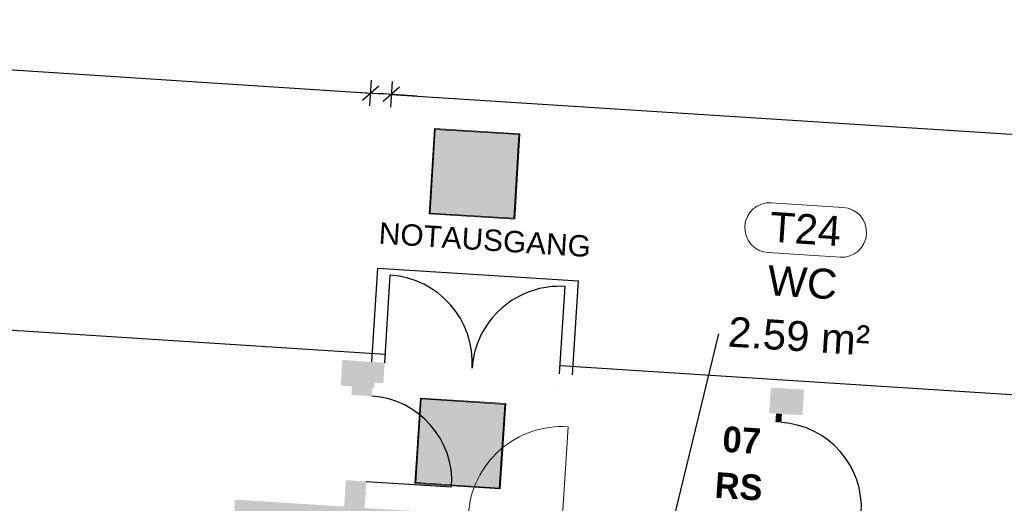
# Model space of a CAD drawing. Header units: metres. Extents: x -15.7 to 45.4, y -8.3 to 46.7.
# Tile 8 of 16: x -4.2 to 7.3, y 38 to 43.7. Entities that reach past the tile are written whole.
import ezdxf

# ---------------------------------------------------------------- set-up
doc = ezdxf.new("R2010")
doc.units = ezdxf.units.M
doc.header["$PDMODE"] = 65
doc.linetypes.add('AUSGEZOGEN', pattern=[0])
doc.layers.add('XR$1$_36737_1', color=7, linetype='Continuous')
for name, color, linetype, lineweight in [('XR$1$Allgemein', 7, 'AUSGEZOGEN', 25), ('XR$1$Allgemein01', 7, 'AUSGEZOGEN', 25), ('XR$1$Allgemein02', 7, 'AUSGEZOGEN', 25), ('XR$1$Beschriften', 7, 'AUSGEZOGEN', 25), ('XR$1$Fenstermakro_ Türmakro', 7, 'AUSGEZOGEN', 25), ('XR$1$Raum', 7, 'AUSGEZOGEN', 25), ('XR$1$Schraffur_1', 7, 'AUSGEZOGEN', 13), ('XR$1$STANDARD_1', 7, 'AUSGEZOGEN', 25), ('XR$1$Wand', 7, 'AUSGEZOGEN', 50)]:
    doc.layers.add(name, color=color, linetype=linetype, lineweight=lineweight)
doc.styles.add('ARIAL', font='arial.ttf')
doc.dimstyles.new('DIMSTYLE_3', dxfattribs={"dimtxt": 0.35, "dimasz": 0.3, "dimexe": 0, "dimexo": 1e-06, "dimgap": 0.175, "dimtad": 2, "dimrnd": 0.005, "dimzin": 4, "dimdsep": 46, "dimtxsty": 'ARIAL', "dimblk1": 'ALL_ML_STRICH', "dimblk2": 'ALL_ML_STRICH', "dimsah": 1, "dimcen": 0, "dimse1": 1, "dimse2": 1, "dimclrd": 7, "dimclre": 7, "dimclrt": 7, "dimadec": 0, "dimazin": 0, "dimtfac": 1, "dimtdec": 0, "dimtix": 1, "dimtmove": 2, "dimatfit": 3, "dimfxl": 0, "dimtzin": 0, "dimlwd": 0, "dimlwe": 25, "dimarcsym": 0})

# ---------------------------------------------------------------- blocks, each defined once
blk = doc.blocks.new('ALL_ML_STRICH')
at = {"color": 0, "linetype": 'ByBlock', "lineweight": -2}
for p, q in [((0, -0.5), (0, 0.5)), ((-1, 0), (0.5, 0)), ((-0.3, -0.3), (0.3, 0.3))]:
    blk.add_line(p, q, dxfattribs=at)
blk = doc.blocks.new('*D62')
at = {"layer": 'DEFPOINTS', "color": 7, "linetype": 'AUSGEZOGEN', "lineweight": 25, "transparency": 33554687}
for p in [(0.166, 42.815), (-0.146, 37.979), (35.271, 35.699)]:
    blk.add_point(p, dxfattribs=at)
at = {"layer": 'XR$1$Allgemein', "color": 7, "linetype": 'AUSGEZOGEN', "lineweight": -2, "transparency": 33554687}
blk.add_line((0.166, 42.815), (35.582, 40.536), dxfattribs=at)
at = {"layer": 'XR$1$Allgemein', "color": 7, "linetype": 'AUSGEZOGEN', "lineweight": 25, "transparency": 33554687, "yscale": 0.3, "zscale": 0.3}
for p, xscale, rotation in [((0.166, 42.815), 0.2999999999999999, 176.3178244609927), ((35.582, 40.536), 0.3, 356.3178244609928)]:
    blk.add_blockref('ALL_ML_STRICH', p, dxfattribs=dict(at, xscale=xscale, rotation=rotation))
at = {"layer": 'XR$1$Allgemein', "color": 7, "linetype": 'AUSGEZOGEN', "lineweight": 25, "transparency": 33554687, "insert": (17.903, 41.956), "char_height": 0.35, "width": 1.75, "attachment_point": 5, "rotation": 356.3178, "style": 'ARIAL'}
blk.add_mtext('\\A1;{\\A1;{35.49\\H0.231000;\\S^ ;}}', dxfattribs=at)
blk = doc.blocks.new('*D63')
at = {"layer": 'DEFPOINTS', "color": 7, "linetype": 'AUSGEZOGEN', "lineweight": 25, "transparency": 33554687}
for p in [(-9.694, 43.45), (-9.911, 40.08), (-0.301, 39.301)]:
    blk.add_point(p, dxfattribs=at)
at = {"layer": 'XR$1$Allgemein', "color": 7, "linetype": 'AUSGEZOGEN', "lineweight": -2, "transparency": 33554687}
blk.add_line((-9.694, 43.45), (-0.074, 42.831), dxfattribs=at)
at = {"layer": 'XR$1$Allgemein', "color": 7, "linetype": 'AUSGEZOGEN', "lineweight": 25, "transparency": 33554687, "yscale": 0.3, "zscale": 0.3}
for p, xscale, rotation in [((-9.694, 43.45), 0.2999999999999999, 176.3178244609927), ((-0.074, 42.831), 0.3, 356.3178244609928)]:
    blk.add_blockref('ALL_ML_STRICH', p, dxfattribs=dict(at, xscale=xscale, rotation=rotation))
at = {"layer": 'XR$1$Allgemein', "color": 7, "linetype": 'AUSGEZOGEN', "lineweight": 25, "transparency": 33554687, "insert": (-4.84, 43.419), "char_height": 0.35, "width": 1.4, "attachment_point": 5, "rotation": 356.3178, "style": 'ARIAL'}
blk.add_mtext('\\A1;{\\A1;{9.64\\H0.231000;\\S^ ;}}', dxfattribs=at)
blk = doc.blocks.new('Richtungspfeil gerade_1', base_point=(17.392, 4.905))
at = {"layer": 'XR$1$_36737_1', "linetype": 'AUSGEZOGEN', "lineweight": 13, "true_color": 0x000000, "transparency": 33554687}
h = blk.add_hatch(color=18, dxfattribs=at)
h.paths.add_polyline_path([(16.897, 4.4), (16.897, 5.4), (17.897, 5.4), (17.897, 4.4)], flags=16)
h.paths.add_polyline_path([(16.907, 4.41), (17.887, 4.41), (17.887, 5.39), (16.907, 5.39)])
at = {"layer": 'XR$1$_36737_1', "linetype": 'AUSGEZOGEN', "lineweight": 13, "transparency": 33554687}
blk.add_hatch(color=7, dxfattribs=at).paths.add_polyline_path([(16.907, 5.39), (17.887, 5.39), (17.887, 4.41), (16.907, 4.41)], flags=16)
at = {"layer": 'XR$1$_36737_1', "linetype": 'AUSGEZOGEN', "lineweight": 13, "true_color": 0x009e28, "transparency": 33554687}
h = blk.add_hatch(color=104, dxfattribs=at)
h.paths.add_polyline_path([(16.927, 4.43), (16.927, 5.37), (17.867, 5.37), (17.867, 4.43)], flags=16)
h.paths.add_polyline_path([(17.321, 4.963), (17.321, 4.559), (17.5, 4.559), (17.5, 4.963), (17.729, 4.723), (17.729, 4.956), (17.41, 5.275), (17.092, 4.956), (17.092, 4.723)])
at = {"layer": 'XR$1$_36737_1', "color": 7, "linetype": 'AUSGEZOGEN', "lineweight": 13, "transparency": 33554687}
for p, q in [((16.897, 5.4), (16.897, 4.4)), ((16.897, 4.41), (17.897, 4.41))]:
    blk.add_line(p, q, dxfattribs=at)
blk.add_lwpolyline([(16.897, 4.4), (17.897, 4.4), (17.897, 5.4), (16.897, 5.4)], dxfattribs=at)
blk.add_lwpolyline([(17.887, 5.39), (16.907, 5.39), (16.907, 4.41), (17.887, 4.41), (17.887, 5.39)], close=True, dxfattribs=at)
blk = doc.blocks.new('Notausgang_1', base_point=(14.397, 3.905))
at = {"layer": 'XR$1$_36737_1', "linetype": 'AUSGEZOGEN', "lineweight": 13, "true_color": 0x000000, "transparency": 33554687}
h = blk.add_hatch(color=18, dxfattribs=at)
h.paths.add_polyline_path([(14.897, 4.41), (13.897, 4.41), (13.897, 3.41), (14.897, 3.41)])
h.paths.add_polyline_path([(14.887, 4.4), (14.887, 3.42), (13.907, 3.42), (13.907, 4.4)], flags=16)
at = {"layer": 'XR$1$_36737_1', "linetype": 'AUSGEZOGEN', "lineweight": 13, "transparency": 33554687}
blk.add_hatch(color=7, dxfattribs=at).paths.add_polyline_path([(13.907, 4.4), (13.907, 3.42), (14.887, 3.42), (14.887, 4.4)])
at = {"layer": 'XR$1$_36737_1', "linetype": 'AUSGEZOGEN', "lineweight": 13, "true_color": 0x009e28, "transparency": 33554687}
h = blk.add_hatch(color=104, dxfattribs=at)
h.paths.add_polyline_path([(14.338, 4.197), (14.331, 4.198), (14.324, 4.199), (14.317, 4.199), (14.31, 4.198), (14.304, 4.197), (14.297, 4.195), (14.291, 4.192), (14.285, 4.189), (14.279, 4.185), (14.274, 4.18), (14.269, 4.175), (14.265, 4.17), (14.262, 4.164), (14.259, 4.158), (14.256, 4.152), (14.255, 4.145), (14.254, 4.138), (14.253, 4.132), (14.254, 4.125), (14.255, 4.118), (14.256, 4.111), (14.259, 4.105), (14.262, 4.099), (14.265, 4.093), (14.269, 4.088), (14.274, 4.083), (14.279, 4.078), (14.285, 4.074), (14.291, 4.071), (14.297, 4.068), (14.304, 4.066), (14.31, 4.065), (14.317, 4.064), (14.324, 4.064), (14.331, 4.065), (14.338, 4.066), (14.344, 4.068), (14.35, 4.071), (14.356, 4.074), (14.362, 4.078), (14.367, 4.083), (14.372, 4.088), (14.376, 4.093), (14.38, 4.099), (14.383, 4.105), (14.385, 4.111), (14.387, 4.118), (14.388, 4.125), (14.388, 4.132), (14.388, 4.138), (14.387, 4.145), (14.385, 4.152), (14.383, 4.158), (14.38, 4.164), (14.376, 4.17), (14.372, 4.175), (14.367, 4.18), (14.362, 4.185), (14.356, 4.189), (14.35, 4.192), (14.344, 4.195)])
h.paths.add_polyline_path([(13.927, 3.44), (14.867, 3.44), (14.867, 4.38), (13.927, 4.38)])
h.paths.add_polyline_path([(14.146, 3.501), (14.146, 3.846), (14.278, 3.846), (14.278, 3.846), (14.279, 3.846), (14.279, 3.846), (14.279, 3.846), (14.28, 3.846), (14.28, 3.846), (14.28, 3.846), (14.281, 3.846), (14.281, 3.847), (14.282, 3.847), (14.282, 3.847), (14.282, 3.847), (14.283, 3.847), (14.283, 3.847), (14.283, 3.848), (14.284, 3.848), (14.284, 3.848), (14.284, 3.848), (14.284, 3.848), (14.285, 3.849), (14.285, 3.849), (14.285, 3.849), (14.286, 3.85), (14.286, 3.85), (14.286, 3.85), (14.286, 3.85), (14.286, 3.851), (14.287, 3.851), (14.287, 3.851), (14.287, 3.852), (14.287, 3.852), (14.318, 3.926), (14.405, 3.787), (14.405, 3.787), (14.405, 3.787), (14.405, 3.786), (14.406, 3.786), (14.406, 3.786), (14.406, 3.785), (14.406, 3.785), (14.406, 3.785), (14.406, 3.784), (14.406, 3.784), (14.406, 3.784), (14.406, 3.783), (14.406, 3.783), (14.406, 3.782), (14.406, 3.782), (14.406, 3.782), (14.406, 3.781), (14.406, 3.781), (14.406, 3.781), (14.406, 3.78), (14.406, 3.78), (14.406, 3.78), (14.406, 3.779), (14.406, 3.779), (14.406, 3.778), (14.406, 3.778), (14.406, 3.778), (14.405, 3.777), (14.405, 3.777), (14.405, 3.777), (14.405, 3.776), (14.229, 3.505), (14.302, 3.505), (14.466, 3.746), (14.466, 3.629), (14.466, 3.627), (14.466, 3.626), (14.467, 3.625), (14.467, 3.623), (14.467, 3.622), (14.467, 3.621), (14.468, 3.62), (14.468, 3.619), (14.469, 3.618), (14.469, 3.616), (14.47, 3.615), (14.471, 3.614), (14.472, 3.613), (14.472, 3.612), (14.473, 3.611), (14.474, 3.61), (14.475, 3.61), (14.476, 3.609), (14.477, 3.608), (14.478, 3.607), (14.479, 3.607), (14.48, 3.606), (14.481, 3.606), (14.483, 3.605), (14.484, 3.605), (14.485, 3.604), (14.486, 3.604), (14.488, 3.604), (14.489, 3.604), (14.49, 3.604), (14.491, 3.604), (14.693, 3.604), (14.692, 3.606), (14.691, 3.609), (14.691, 3.612), (14.69, 3.615), (14.689, 3.618), (14.687, 3.62), (14.686, 3.623), (14.685, 3.626), (14.683, 3.628), (14.681, 3.631), (14.68, 3.633), (14.678, 3.635), (14.676, 3.638), (14.674, 3.64), (14.671, 3.642), (14.669, 3.644), (14.667, 3.645), (14.664, 3.647), (14.662, 3.649), (14.659, 3.65), (14.657, 3.651), (14.654, 3.653), (14.651, 3.654), (14.648, 3.655), (14.645, 3.655), (14.643, 3.656), (14.64, 3.657), (14.637, 3.657), (14.634, 3.657), (14.631, 3.658), (14.628, 3.658), (14.533, 3.658), (14.533, 3.789), (14.533, 3.789), (14.533, 3.79), (14.533, 3.791), (14.533, 3.792), (14.533, 3.793), (14.533, 3.794), (14.533, 3.795), (14.532, 3.795), (14.532, 3.796), (14.532, 3.797), (14.532, 3.798), (14.532, 3.799), (14.532, 3.8), (14.531, 3.8), (14.531, 3.801), (14.531, 3.802), (14.531, 3.803), (14.531, 3.804), (14.53, 3.805), (14.53, 3.805), (14.53, 3.806), (14.529, 3.807), (14.529, 3.808), (14.529, 3.809), (14.528, 3.809), (14.528, 3.81), (14.528, 3.811), (14.527, 3.812), (14.527, 3.812), (14.526, 3.813), (14.526, 3.814), (14.418, 3.998), (14.512, 3.998), (14.513, 3.998), (14.513, 3.998), (14.513, 3.998), (14.514, 3.998), (14.514, 3.997), (14.514, 3.997), (14.515, 3.997), (14.515, 3.997), (14.515, 3.997), (14.516, 3.997), (14.516, 3.997), (14.516, 3.997), (14.517, 3.997), (14.517, 3.996), (14.517, 3.996), (14.518, 3.996), (14.518, 3.996), (14.518, 3.996), (14.518, 3.996), (14.519, 3.995), (14.519, 3.995), (14.519, 3.995), (14.519, 3.995), (14.52, 3.994), (14.52, 3.994), (14.52, 3.994), (14.52, 3.994), (14.521, 3.993), (14.521, 3.993), (14.521, 3.993), (14.521, 3.993), (14.552, 3.936), (14.554, 3.934), (14.556, 3.933), (14.558, 3.932), (14.56, 3.931), (14.562, 3.93), (14.564, 3.929), (14.566, 3.929), (14.569, 3.929), (14.571, 3.929), (14.573, 3.929), (14.575, 3.929), (14.578, 3.929), (14.58, 3.93), (14.582, 3.931), (14.584, 3.932), (14.586, 3.933), (14.588, 3.935), (14.589, 3.936), (14.591, 3.938), (14.592, 3.94), (14.594, 3.942), (14.595, 3.944), (14.596, 3.946), (14.596, 3.948), (14.597, 3.95), (14.597, 3.952), (14.597, 3.955), (14.597, 3.957), (14.597, 3.959), (14.596, 3.961), (14.596, 3.964), (14.562, 4.026), (14.561, 4.027), (14.56, 4.028), (14.559, 4.03), (14.558, 4.031), (14.557, 4.033), (14.556, 4.034), (14.555, 4.035), (14.553, 4.036), (14.552, 4.038), (14.551, 4.039), (14.55, 4.04), (14.548, 4.041), (14.547, 4.042), (14.545, 4.043), (14.544, 4.044), (14.542, 4.045), (14.541, 4.045), (14.539, 4.046), (14.538, 4.047), (14.536, 4.047), (14.535, 4.048), (14.533, 4.049), (14.531, 4.049), (14.53, 4.05), (14.528, 4.05), (14.526, 4.05), (14.525, 4.051), (14.523, 4.051), (14.521, 4.051), (14.52, 4.051), (14.518, 4.051), (14.337, 4.051), (14.335, 4.051), (14.333, 4.051), (14.331, 4.051), (14.329, 4.05), (14.327, 4.05), (14.325, 4.05), (14.323, 4.049), (14.321, 4.049), (14.319, 4.048), (14.318, 4.047), (14.316, 4.046), (14.314, 4.046), (14.312, 4.045), (14.311, 4.044), (14.309, 4.043), (14.307, 4.042), (14.306, 4.04), (14.304, 4.039), (14.303, 4.038), (14.301, 4.037), (14.3, 4.035), (14.299, 4.034), (14.297, 4.032), (14.296, 4.031), (14.295, 4.029), (14.294, 4.027), (14.293, 4.026), (14.292, 4.024), (14.291, 4.022), (14.291, 4.02), (14.29, 4.019), (14.247, 3.905), (14.247, 3.905), (14.246, 3.904), (14.246, 3.904), (14.246, 3.904), (14.246, 3.903), (14.246, 3.903), (14.245, 3.903), (14.245, 3.902), (14.245, 3.902), (14.245, 3.902), (14.244, 3.901), (14.244, 3.901), (14.244, 3.901), (14.244, 3.901), (14.243, 3.9), (14.243, 3.9), (14.243, 3.9), (14.242, 3.9), (14.242, 3.9), (14.242, 3.899), (14.241, 3.899), (14.241, 3.899), (14.241, 3.899), (14.24, 3.899), (14.24, 3.899), (14.239, 3.899), (14.239, 3.899), (14.239, 3.899), (14.238, 3.899), (14.238, 3.898), (14.237, 3.898), (14.146, 3.898), (14.146, 4.297), (14.647, 4.297), (14.647, 3.675), (14.65, 3.674), (14.653, 3.673), (14.656, 3.672), (14.659, 3.671), (14.662, 3.67), (14.665, 3.668), (14.668, 3.667), (14.671, 3.665), (14.673, 3.664), (14.676, 3.662), (14.679, 3.66), (14.681, 3.658), (14.683, 3.656), (14.686, 3.654), (14.688, 3.652), (14.69, 3.65), (14.692, 3.647), (14.694, 3.645), (14.696, 3.642), (14.698, 3.64), (14.7, 3.637), (14.702, 3.634), (14.703, 3.632), (14.705, 3.629), (14.706, 3.626), (14.707, 3.623), (14.708, 3.62), (14.709, 3.617), (14.71, 3.614), (14.711, 3.611), (14.711, 3.608), (14.711, 3.588), (14.647, 3.588), (14.647, 3.503), (14.705, 3.445), (14.354, 3.445), (14.305, 3.494), (14.23, 3.494), (14.278, 3.445), (14.203, 3.445)], flags=16)
at = {"layer": 'XR$1$_36737_1', "color": 7, "linetype": 'AUSGEZOGEN', "lineweight": 13, "transparency": 33554687}
blk.add_line((13.897, 4.41), (14.897, 4.41), dxfattribs=at)
blk.add_lwpolyline([(14.897, 4.41), (14.897, 3.41), (13.897, 3.41), (13.897, 4.41)], dxfattribs=at)
blk.add_lwpolyline([(13.907, 3.42), (13.907, 4.4), (14.887, 4.4), (14.887, 3.42), (13.907, 3.42)], close=True, dxfattribs=at)

msp = doc.modelspace()

# ---------------------------------------------------------------- hatches: boundary and pattern name
at = {"layer": 'XR$1$Allgemein01', "linetype": 'AUSGEZOGEN', "lineweight": 18, "transparency": 33554687}
for points in [[(-0.4244, 39.4094), (-0.0347, 39.3843), (-0.0154, 39.6837), (-0.4051, 39.7088)], [(-0.0154, 39.6837), (-0.0308, 39.4442), (0.0734, 39.4375), (0.0889, 39.677)], [(2.1197, 39.3058), (2.1351, 39.5453), (2.1346, 39.5453), (2.1192, 39.3058)], [(4.5857, 39.087), (4.9749, 39.0619), (4.9942, 39.3613), (4.605, 39.3864)], [(-1.6806, 37.7967), (0.7993, 37.6372), (0.8173, 37.9166), (-1.6626, 38.0762)]]:
    msp.add_hatch(color=252, dxfattribs=at).paths.add_polyline_path(points)
at = {"layer": 'XR$1$Wand', "linetype": 'AUSGEZOGEN', "lineweight": 18, "transparency": 33554687}
for points in [[(-0.2947, 39.4011), (-0.3011, 39.3013), (-0.0616, 39.2858), (-0.0552, 39.3856)], [(4.6651, 39.0819), (4.6587, 38.9821), (4.7285, 38.9776), (4.7349, 39.0774)], [(-0.3653, 38.3033), (-0.3852, 37.994), (-0.1457, 37.9785), (-0.1258, 38.2879)]]:
    msp.add_hatch(color=252, dxfattribs=at).paths.add_polyline_path(points)

# ---------------------------------------------------------------- linework, layer by layer
at = {"layer": 'XR$1$Allgemein01', "color": 7, "linetype": 'AUSGEZOGEN', "lineweight": 25, "transparency": 33554687}
for p, q in [((-0.0608, 39.6866), (0.0098, 40.7844)), ((0.0098, 40.7844), (2.355, 40.6334)), ((0.0889, 39.677), (0.1547, 40.6999)), ((2.1346, 39.5453), (2.2004, 40.5682)), ((2.2843, 39.5357), (2.355, 40.6334)), ((-10.6874, 40.4707), (0.0953, 39.7768)), ((2.141, 39.6451), (17.4893, 38.6574))]:
    msp.add_line(p, q, dxfattribs=at)
for centre, start, end in [((0.0889, 39.677), 356.31782, 86.31782), ((2.1346, 39.5453), 86.31782, 176.31782)]:
    msp.add_arc(centre, 1.025, start, end, dxfattribs=at)
at = {"layer": 'XR$1$Allgemein02', "color": 7, "linetype": 'AUSGEZOGEN', "lineweight": 18, "transparency": 33554687}
msp.add_line((2.1645, 37.8299), (2.2352, 38.9276), dxfattribs=at)
msp.add_arc((2.1645, 37.8299), 1.1, 86.31782, 176.31782, dxfattribs=at)
at = {"layer": 'XR$1$Fenstermakro_ Türmakro', "color": 7, "linetype": 'AUSGEZOGEN', "lineweight": 25, "transparency": 33554687}
msp.add_line((-0.1258, 38.2879), (0.8721, 38.2237), dxfattribs=at)
for centre in [(-0.1258, 38.2879), (4.6643, 37.9796)]:
    msp.add_arc(centre, 1, 356.31782, 86.31782, dxfattribs=at)
at = {"layer": 'XR$1$Raum', "color": 7, "linetype": 'AUSGEZOGEN', "lineweight": 18, "transparency": 33554687}
for p, q in [((5.4515, 41.4928), (4.6107, 41.5469)), ((5.414, 40.9107), (4.5732, 40.9648))]:
    msp.add_line(p, q, dxfattribs=at)
for centre, start, end in [((4.5919, 41.2559), 86.31782, 266.31782), ((5.4327, 41.2018), 266.31782, 86.31782)]:
    msp.add_arc(centre, 0.2917, start, end, dxfattribs=at)
at = {"layer": 'XR$1$Schraffur_1', "color": 7, "linetype": 'AUSGEZOGEN', "lineweight": 25, "transparency": 33554687}
msp.add_line((3.3302, 37.2694), (3.9973, 40.0128), dxfattribs=at)

# ---------------------------------------------------------------- block references
at = {"layer": 'XR$1$STANDARD_1', "color": 7, "linetype": 'AUSGEZOGEN', "lineweight": 18, "transparency": 33554687, "xscale": -1, "rotation": 356.5841961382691}
msp.add_blockref('Notausgang_1', (1.1396, 41.8805), dxfattribs=at)
at = {"layer": 'XR$1$STANDARD_1', "color": 7, "linetype": 'AUSGEZOGEN', "lineweight": 18, "transparency": 33554687, "rotation": 356.2193112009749}
msp.add_blockref('Richtungspfeil gerade_1', (0.968, 38.7373), dxfattribs=at)

# ---------------------------------------------------------------- texts
at = {"layer": 'XR$1$Beschriften', "color": 7, "linetype": 'AUSGEZOGEN', "lineweight": 25, "transparency": 33554687, "insert": (1.2527, 40.987), "char_height": 0.25, "width": 2.612588, "attachment_point": 8, "rotation": 356.31782, "style": 'ARIAL'}
msp.add_mtext('\\W1.00;NOTAUSGANG', dxfattribs=at)
at = {"layer": 'XR$1$Beschriften', "color": 1, "linetype": 'AUSGEZOGEN', "lineweight": 25, "transparency": 33554687, "insert": (4.2742, 38.9212), "char_height": 0.3, "width": 0.633159, "attachment_point": 2, "rotation": 356.31782, "line_spacing_factor": 1.084337, "style": 'ARIAL'}
msp.add_mtext('\\A1;{\\fRotisSemiSans ExtraBold|i0|b0;\\H0.300000;\\W1.000000;\\C1;07}\\P{\\fRotisSemiSans ExtraBold|i0|b0;\\H0.300000;\\W1.000000;\\C1;RS}\\P', dxfattribs=at)
at = {"layer": 'XR$1$Raum', "color": 7, "linetype": 'AUSGEZOGEN', "lineweight": 18, "transparency": 33554687, "char_height": 0.35, "rotation": 356.31782, "style": 'ARIAL'}
for s, insert, width, attachment_point in [('\\W0.99;T24', (4.5814, 41.0929), 1.016515, 7), ('\\W1.00;WC', (4.963, 40.437), 0.991094, 8), ('\\W1.00;2.59 m²', (4.9226, 39.8083), 1.837611, 8)]:
    msp.add_mtext(s, dxfattribs=dict(at, insert=insert, width=width, attachment_point=attachment_point))

# ---------------------------------------------------------------- dimensions: what is measured, and where the dimension line sits
at = {"layer": 'XR$1$Allgemein', "color": 7, "linetype": 'AUSGEZOGEN', "lineweight": 25, "transparency": 33554687}
for base, p1, p2, picture, middle in [((-0.0739, 42.8309), (-9.9109, 40.08), (-0.3011, 39.3013), '*D63', (-4.84, 43.4191)), ((35.5823, 40.5362), (-0.1457, 37.9785), (35.271, 35.6993), '*D62', (17.9034, 41.9557))]:
    dim = msp.add_linear_dim(base=base, p1=p1, p2=p2, angle=356.31782, dimstyle='DIMSTYLE_3', override={"dimpost": '<>', "dimclrd": 7, "dimclre": 7, "dimclrt": 7, "dimlwd": 0, "dimlwe": 25}, dxfattribs=at)
    dim.commit()
    dim.dimension.update_dxf_attribs({"geometry": picture, "text_midpoint": middle, "dimtype": 160})

doc.saveas('drawing.dxf')
